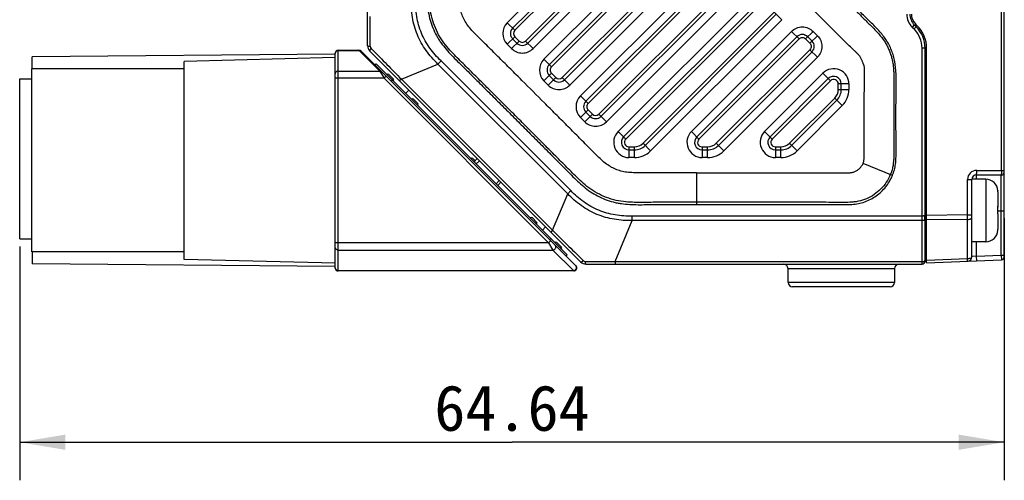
# Model space of a CAD drawing. Header units: millimetres. Extents: x -330 to -25, y 175 to 679.
# Tile 24 of 40: x -227 to -162, y 447 to 477. Entities that reach past the tile are written whole.
import ezdxf
from ezdxf.enums import TextEntityAlignment as Align

# ---------------------------------------------------------------- set-up
doc = ezdxf.new("R2010")
doc.units = ezdxf.units.MM
doc.header["$LTSCALE"] = 23.1
doc.layers.get('0').update_dxf_attribs({"linetype": 'CONTINUOUS'})
for name, color, linetype in [('09_ALL_ROUNDS', 7, 'CONTINUOUS'), ('20_ALL_FEATURES', 7, 'CONTINUOUS'), ('51__DRAFT_DIMS', 7, 'CONTINUOUS')]:
    doc.layers.add(name, color=color, linetype=linetype)
doc.styles.get("Standard").update_dxf_attribs({"font": 'simfang.ttf'})
doc.dimstyles.new('DIMSTYLE_8', dxfattribs={"dimtxt": 3, "dimasz": 3, "dimexe": 2.5, "dimexo": 0.5, "dimgap": 0.75, "dimtad": 1, "dimdsep": 46, "dimtxsty": 'STANDARD', "dimblk": '_FILLED', "dimblk1": '_FILLED', "dimblk2": '_FILLED', "dimcen": 0.09, "dimclrt": 3, "dimazin": 2, "dimtp": 0.3, "dimtm": 0.3, "dimtfac": 1, "dimtofl": 0, "dimtmove": 0, "dimatfit": 3, "dimldrblk": '_FILLED', "dimfxl": 1, "dimtolj": 1, "dimarcsym": 0})

# ---------------------------------------------------------------- blocks, each defined once
blk = doc.blocks.new('_FILLED')
at = {"color": 0, "linetype": 'ByBlock'}
blk.add_solid([(0, 0), (-1, 0.167), (-1, -0.167)], dxfattribs=at)
blk = doc.blocks.new('*D83')
at = {"layer": '51__DRAFT_DIMS', "color": 4}
for p, q in [((-161.891, 463.865), (-161.891, 446.662)), ((-226.53, 462.024), (-226.53, 446.662)), ((-226.53, 449.162), (-194.21, 449.162)), ((-161.891, 449.162), (-194.21, 449.162))]:
    blk.add_line(p, q, dxfattribs=at)
at = {"layer": '51__DRAFT_DIMS', "color": 4, "xscale": 3, "yscale": 3, "zscale": 3}
for p, rotation in [((-226.53, 449.162), 180.0000004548), ((-161.891, 449.162), 4.548e-07)]:
    blk.add_blockref('_FILLED', p, dxfattribs=dict(at, rotation=rotation))
at = {"layer": '51__DRAFT_DIMS', "color": 3}
blk.add_text('64.64', height=3, dxfattribs=at).set_placement((-194.21, 449.912), align=Align.CENTER)

msp = doc.modelspace()

# ---------------------------------------------------------------- linework, layer by layer
at = {"layer": '09_ALL_ROUNDS', "color": 7}
for p, q in [((-203.69076, 475.19572), (-203.69076, 509.85724)), ((-194.16783, 476.3551), (-178.44433, 492.08016)), ((-177.88362, 490.66093), (-193.17785, 475.36518)), ((-193.88497, 475.36516), (-194.16781, 475.64801)), ((-203.54431, 474.84217), (-189.70583, 461.00369)), ((-167.09076, 461.05809), (-167.09076, 475.02882)), ((-189.35228, 460.85724), (-167.29076, 460.85724)), ((-176.09076, 459.65724), (-176.09076, 460.55724)), ((-169.09076, 460.55724), (-169.09076, 459.65724)), ((-169.39076, 459.35724), (-175.79076, 459.35724))]:
    msp.add_line(p, q, dxfattribs=at)
at = {"layer": '09_ALL_ROUNDS', "color": 4}
for p, q in [((-194.0264, 476.21368), (-178.3029, 491.93875)), ((-178.02505, 490.80235), (-193.31928, 475.5066)), ((-194.0264, 476.21368), (-194.5214, 476.70863)), ((-194.52137, 475.29445), (-194.02639, 475.78943)), ((-193.74355, 475.50659), (-194.02639, 475.78943)), ((-194.23852, 475.01161), (-194.52137, 475.29445)), ((-194.23852, 475.01161), (-193.74355, 475.50659)), ((-192.82428, 475.01165), (-193.31928, 475.5066)), ((-203.45149, 475.01367), (-203.37053, 474.93124)), ((-167.29076, 460.85724), (-167.29076, 475.02882)), ((-201.46756, 472.99995), (-199.07125, 473.99253)), ((-199.07125, 473.99253), (-198.86479, 474.19899)), ((-190.55547, 465.47675), (-199.07125, 473.99253)), ((-190.34901, 465.68321), (-198.86479, 474.19899)), ((-201.46756, 472.99995), (-201.58483, 472.88268)), ((-201.46756, 472.99995), (-191.54806, 463.08044)), ((-191.54806, 463.08044), (-190.55547, 465.47675)), ((-190.55547, 465.47675), (-190.34901, 465.68321)), ((-187.42968, 461.02308), (-186.31283, 463.71939)), ((-167.29076, 464.01137), (-186.31283, 464.01137)), ((-186.31283, 463.71939), (-186.31283, 464.01137)), ((-167.29076, 463.71939), (-186.31283, 463.71939)), ((-191.54806, 463.08044), (-191.66532, 462.96317)), ((-189.63873, 461.19906), (-189.53435, 461.09653)), ((-187.42968, 461.02308), (-167.29076, 461.02308)), ((-187.42968, 461.02308), (-187.42968, 460.85724)), ((-169.09076, 460.55724), (-176.09076, 460.55724)), ((-169.09076, 459.65724), (-176.09076, 459.65724))]:
    msp.add_line(p, q, dxfattribs=at)
for centre, radius, start, end in [((-193.81426, 476.00156), 1, 135.0028497, 225), ((-193.81426, 476.00156), 0.3, 135.0028497, 225), ((-203.30172, 475.16053), 0.20976, 180.5149315, 224.4387986), ((-193.53142, 475.71872), 0.3, 225, 315.0028497), ((-193.53142, 475.71872), 1, 225, 315.0028497), ((-168.85451, 463.89206), 1.75421, 2.7026299, 4.843937), ((-168.78819, 463.89295), 1.68785, 355.080803, 355.7447519), ((-168.79296, 463.89326), 1.69263, 355.746185, 358.3661464), ((-168.81695, 463.8937), 1.71662, 358.3743358, 2.7070593), ((-189.38747, 461.24629), 0.20977, 225.5551735, 269.4845528)]:
    msp.add_arc(centre, radius, start, end, dxfattribs=at)
at = {"layer": '09_ALL_ROUNDS', "color": 7}
for centre, radius, start, end in [((-193.81426, 476.00156), 0.5, 135.0028497, 225), ((-174.9949, 475.39709), 0.5, 86.3916946, 93.0015047), ((-203.19076, 475.19572), 0.5, 180, 224.9981168), ((-193.53142, 475.71872), 0.5, 225, 315.0028497), ((-189.35228, 461.35724), 0.5, 225, 270), ((-167.29076, 461.05724), 0.2, 270, 360), ((-176.39076, 460.55724), 0.3, 0, 90), ((-168.79076, 460.55724), 0.3, 90, 180), ((-175.79076, 459.65724), 0.3, 180, 270), ((-169.39076, 459.65724), 0.3, 270, 360)]:
    msp.add_arc(centre, radius, start, end, dxfattribs=at)
at = {"layer": '09_ALL_ROUNDS', "color": 4}
for points, knots in [([(-199.07125, 473.99253), (-199.35517, 474.26626), (-199.88578, 474.85711), (-200.46619, 475.90001), (-200.79317, 477.04786), (-200.83589, 477.84086), (-200.82861, 478.23517)], [0, 0, 0, 0, 0.25003554, 0.5, 0.74996441, 1, 1, 1, 1]), ([(-198.86479, 474.19899), (-199.13772, 474.45654), (-199.63843, 475.02273), (-200.19527, 476.01223), (-200.50113, 477.10565), (-200.54763, 477.86006), (-200.53664, 478.23517)], [0, 0, 0, 0, 0.25004884, 0.50000032, 0.74995101, 1, 1, 1, 1]), ([(-203.51147, 475.15865), (-203.51282, 475.3213), (-203.51815, 475.97452), (-203.5243, 476.62774), (-203.52492, 477.11832)], [0, 0, 0, 0, 0.24899986, 1, 1, 1, 1]), ([(-203.69076, 475.19572), (-203.69076, 475.19006), (-203.66991, 475.17951), (-203.63677, 475.17202), (-203.57909, 475.16336), (-203.53593, 475.1601), (-203.51147, 475.15865)], [0, 0, 0, 0, 0.09123245, 0.29429794, 0.60533082, 1, 1, 1, 1]), ([(-203.54431, 474.84217), (-203.54946, 474.84732), (-203.5479, 474.8723), (-203.51819, 474.92959), (-203.48117, 474.97868), (-203.45147, 475.01365)], [0, 0, 0, 0, 0.10884177, 0.31424848, 1, 1, 1, 1]), ([(-203.37053, 474.93124), (-203.05533, 474.6103), (-202.42154, 473.96601), (-201.78814, 473.32133), (-201.46756, 472.99995)], [0, 0, 0, 0, 0.49773672, 1, 1, 1, 1]), ([(-186.31283, 463.71939), (-186.70715, 463.71219), (-187.50014, 463.75479), (-188.64799, 464.08181), (-189.69085, 464.66226), (-190.28179, 465.19278), (-190.55547, 465.47675)], [0, 0, 0, 0, 0.25003554, 0.5, 0.74996441, 1, 1, 1, 1]), ([(-186.31283, 464.01137), (-186.68794, 464.00049), (-187.44235, 464.0468), (-188.53578, 464.35273), (-189.52521, 464.90962), (-190.09155, 465.41019), (-190.34901, 465.68321)], [0, 0, 0, 0, 0.25004884, 0.50000032, 0.74995101, 1, 1, 1, 1]), ([(-167.18007, 464.01946), (-167.18856, 464.01812), (-167.22525, 464.01324), (-167.26233, 464.01133), (-167.29076, 464.01137)], [0, 0, 0, 0, 0.23206005, 1, 1, 1, 1]), ([(-167.18007, 463.72749), (-167.18856, 463.72615), (-167.22525, 463.72126), (-167.26233, 463.71936), (-167.29076, 463.71939)], [0, 0, 0, 0, 0.23206005, 1, 1, 1, 1]), ([(-167.10656, 464.04019), (-167.11604, 464.0349), (-167.14056, 464.02677), (-167.16557, 464.02176), (-167.18007, 464.01946)], [0, 0, 0, 0, 0.42511914, 1, 1, 1, 1]), ([(-167.10656, 463.74821), (-167.11604, 463.74292), (-167.14056, 463.7348), (-167.16557, 463.72978), (-167.18007, 463.72749)], [0, 0, 0, 0, 0.42511914, 1, 1, 1, 1]), ([(-167.10656, 464.04019), (-167.10418, 464.04148), (-167.0973, 464.0456), (-167.09076, 464.05301), (-167.09076, 464.05855)], [0, 0, 0, 0, 0.32874072, 1, 1, 1, 1]), ([(-167.10656, 463.74821), (-167.10418, 463.74957), (-167.09741, 463.75382), (-167.09076, 463.76112), (-167.09076, 463.76663)], [0, 0, 0, 0, 0.33239391, 1, 1, 1, 1]), ([(-191.54806, 463.08044), (-191.23036, 462.76354), (-190.59303, 462.1373), (-189.95605, 461.51073), (-189.63873, 461.19906)], [0, 0, 0, 0, 0.50220757, 1, 1, 1, 1]), ([(-189.70583, 461.00369), (-189.70069, 460.99854), (-189.6757, 461.0001), (-189.61841, 461.02981), (-189.56932, 461.06684), (-189.53435, 461.09654)], [0, 0, 0, 0, 0.10884188, 0.31424866, 1, 1, 1, 1]), ([(-189.35228, 460.85724), (-189.35795, 460.85724), (-189.36849, 460.87809), (-189.37598, 460.91123), (-189.38464, 460.96891), (-189.3879, 461.01207), (-189.38935, 461.03653)], [0, 0, 0, 0, 0.09123251, 0.29429799, 0.60533084, 1, 1, 1, 1]), ([(-189.38935, 461.03653), (-189.2267, 461.03518), (-188.57349, 461.02985), (-187.92026, 461.0237), (-187.42968, 461.02308)], [0, 0, 0, 0, 0.24899988, 1, 1, 1, 1]), ([(-167.29076, 461.02308), (-167.26721, 461.02308), (-167.22237, 461.02649), (-167.16212, 461.04186), (-167.11637, 461.06471), (-167.09605, 461.08884), (-167.09249, 461.10085)], [0, 0, 0, 0, 0.31697042, 0.60226851, 0.83140698, 1, 1, 1, 1])]:
    msp.add_open_spline(points, degree=3, knots=knots, dxfattribs=at)
msp.add_open_spline([(-167.09249, 461.10085), (-167.09137, 461.10462), (-167.09076, 461.10859), (-167.09076, 461.11252)], degree=3, dxfattribs=at)
at = {"layer": '20_ALL_FEATURES', "color": 7}
for p, q in [((-161.89076, 461.34304), (-161.89076, 517.36941)), ((-191.76367, 473.95093), (-178.44433, 487.2716)), ((-190.77368, 472.96102), (-177.88362, 485.85237)), ((-189.35951, 471.54677), (-178.44433, 482.46303)), ((-188.36952, 470.55686), (-177.88362, 481.0438)), ((-186.88718, 469.21078), (-177.78539, 478.31347)), ((-185.46793, 468.65017), (-176.85902, 477.25993)), ((-167.79787, 476.56435), (-167.67655, 476.44303)), ((-167.60583, 476.5137), (-167.72715, 476.63502)), ((-167.69076, 476.45724), (-167.69076, 476.59403)), ((-182.07909, 469.21078), (-175.50438, 475.78614)), ((-174.79746, 475.78636), (-174.51431, 475.5033)), ((-205.81731, 474.6436), (-225.71731, 474.46993)), ((-225.71731, 473.66993), (-225.71731, 474.46993)), ((-205.81731, 460.60805), (-205.81731, 474.70805)), ((-205.61731, 474.90805), (-204.25873, 474.90805)), ((-190.01731, 460.74948), (-204.11731, 474.84948)), ((-180.65984, 468.65017), (-174.51435, 474.79627)), ((-166.99076, 460.94433), (-166.99076, 475.02878)), ((-205.81731, 474.4295), (-215.72973, 474.16993)), ((-215.72973, 461.16993), (-215.72973, 474.16961)), ((-203.19625, 473.92842), (-203.12739, 474.00098)), ((-203.12739, 474.00098), (-190.58791, 461.4615)), ((-215.72973, 473.66993), (-225.72973, 473.66993)), ((-225.72973, 461.67009), (-225.72973, 473.66977)), ((-202.28991, 473.30492), (-202.00708, 473.02209)), ((-191.48081, 472.961), (-191.76365, 473.24384)), ((-226.52973, 473.02408), (-225.72973, 473.02408)), ((-226.52973, 462.52415), (-226.52973, 473.02401)), ((-202.13823, 472.8704), (-202.06875, 472.94234)), ((-177.271, 469.21078), (-173.44433, 473.03783)), ((-172.59076, 472.32568), (-172.59076, 472.6843)), ((-201.1939, 472.06749), (-200.97621, 472.27407)), ((-200.67448, 471.68949), (-200.39164, 471.40666)), ((-172.88362, 471.6186), (-175.85175, 468.65017)), ((-189.07665, 470.55684), (-189.35949, 470.83968)), ((-186.53361, 468.35724), (-186.17507, 468.35724)), ((-181.72552, 468.35724), (-181.36698, 468.35724)), ((-176.91743, 468.35724), (-176.5589, 468.35724)), ((-196.77448, 467.78949), (-196.63306, 467.64807)), ((-196.49164, 467.78949), (-196.70377, 467.57736)), ((-163.71422, 466.71448), (-162.09071, 466.71491)), ((-195.14814, 466.02173), (-194.936, 466.23386)), ((-164.0128, 461.35316), (-164.01414, 466.4144)), ((-163.11414, 466.42782), (-164.01385, 466.42759)), ((-162.31549, 465.67815), (-162.31549, 465.67737)), ((-162.31393, 465.60854), (-162.31367, 464.65798)), ((-162.31681, 464.6463), (-162.31703, 464.6598)), ((-162.31367, 464.64619), (-162.31366, 464.59795)), ((-162.31354, 464.15813), (-162.31327, 463.14753)), ((-192.87448, 463.88949), (-192.59164, 463.60666)), ((-192.21364, 463.08723), (-192.00707, 463.30492)), ((-162.31481, 463.07792), (-162.3148, 463.0787)), ((-226.52973, 462.52408), (-225.72973, 462.52408)), ((-191.66067, 462.53426), (-191.73145, 462.46589)), ((-191.25905, 462.27406), (-190.97621, 461.99122)), ((-163.11306, 462.32782), (-164.01306, 462.32759)), ((-215.72973, 461.66993), (-225.72973, 461.66993)), ((-225.71731, 461.66993), (-225.71731, 460.86993)), ((-167.09076, 461.95721), (-166.99076, 461.95459)), ((-205.81731, 460.91036), (-215.72973, 461.16993)), ((-190.66047, 461.39264), (-190.58791, 461.4615)), ((-166.99076, 460.94433), (-162.08266, 461.1432)), ((-205.81731, 460.69627), (-225.71731, 460.86993)), ((-190.15873, 460.40805), (-205.61731, 460.40805))]:
    msp.add_line(p, q, dxfattribs=at)
at = {"layer": '20_ALL_FEATURES', "color": 4}
for p, q in [((-162.08285, 467.01491), (-162.08285, 511.69806)), ((-178.7979, 492.4337), (-194.5214, 476.70863)), ((-192.82428, 475.01165), (-177.53005, 490.3074)), ((-178.7979, 487.62513), (-192.11721, 474.3045)), ((-191.62223, 473.80953), (-178.3029, 487.13018)), ((-178.02505, 485.99378), (-190.91511, 473.10243)), ((-177.53005, 485.49883), (-190.42011, 472.60748)), ((-189.71308, 471.90031), (-178.7979, 482.81657)), ((-189.21807, 471.40537), (-178.3029, 482.32161)), ((-178.02505, 481.18522), (-188.51095, 470.69827)), ((-177.53005, 480.69027), (-188.01595, 470.20332)), ((-187.24075, 469.56431), (-178.13896, 478.667)), ((-186.74574, 469.06937), (-177.64401, 478.172)), ((-177.00045, 477.40135), (-185.60936, 468.79159)), ((-176.50545, 476.9064), (-177.00045, 477.40135)), ((-176.50545, 476.9064), (-185.11436, 468.29664)), ((-167.79787, 476.56435), (-167.93929, 476.42293)), ((-167.93929, 476.42293), (-167.81797, 476.30161)), ((-167.81797, 476.30161), (-167.67655, 476.44303)), ((-182.43266, 469.56431), (-175.85795, 476.13968)), ((-175.36295, 475.64473), (-175.85795, 476.13968)), ((-174.44415, 476.14016), (-174.93886, 475.64489)), ((-174.16061, 475.85672), (-174.65572, 475.36185)), ((-174.44415, 476.14016), (-174.16061, 475.85672)), ((-181.93765, 469.06937), (-175.36295, 475.64473)), ((-174.93886, 475.6449), (-174.65572, 475.36185)), ((-205.61731, 460.40805), (-205.61731, 474.90805)), ((-205.61731, 474.88697), (-204.24607, 474.88697)), ((-204.25873, 474.90805), (-204.24607, 474.88697)), ((-204.24607, 474.88697), (-202.89607, 473.53697)), ((-174.65578, 474.93769), (-180.80127, 468.79159)), ((-174.16078, 474.44274), (-174.65578, 474.93769)), ((-167.09076, 475.02882), (-167.29076, 475.02882)), ((-192.11724, 474.30447), (-191.62224, 473.80952)), ((-174.16078, 474.44274), (-180.30627, 468.29664)), ((-205.61731, 473.53697), (-202.89607, 473.53697)), ((-202.89607, 473.53697), (-202.60873, 473.05805)), ((-202.84534, 473.45243), (-202.82127, 473.41212)), ((-202.79667, 473.3713), (-202.78449, 473.35091)), ((-202.76042, 473.31087), (-202.74867, 473.29124)), ((-202.46731, 473.19948), (-202.60873, 473.05805)), ((-191.62223, 473.38526), (-192.1172, 472.89029)), ((-191.33938, 473.10241), (-191.62223, 473.38526)), ((-177.62457, 469.56431), (-173.7979, 473.39137)), ((-173.3029, 472.89642), (-173.7979, 473.39137)), ((-202.60873, 473.05805), (-205.81731, 473.05805)), ((-202.60873, 473.05805), (-191.80873, 462.25805)), ((-192.11721, 472.8903), (-191.83441, 472.6075)), ((-191.83436, 472.60745), (-191.33939, 473.10242)), ((-190.91511, 473.10243), (-190.42011, 472.60748)), ((-177.12957, 469.06937), (-173.3029, 472.89642)), ((-172.79076, 472.32568), (-172.79076, 472.68431)), ((-172.09076, 472.6843), (-172.79076, 472.6843)), ((-172.09076, 472.6843), (-172.09076, 472.32568)), ((-189.71308, 471.90031), (-189.21808, 471.40536)), ((-172.79076, 472.32568), (-172.09076, 472.32568)), ((-173.02505, 471.76002), (-175.99318, 468.79159)), ((-172.53005, 471.26507), (-175.49818, 468.29664)), ((-172.53005, 471.26507), (-173.02505, 471.76002)), ((-189.21807, 470.9811), (-189.71304, 470.48613)), ((-189.4302, 470.20328), (-188.93522, 470.69826)), ((-188.93521, 470.69825), (-189.21807, 470.9811)), ((-188.51095, 470.69827), (-188.01595, 470.20332)), ((-189.4302, 470.20328), (-189.71304, 470.48613)), ((-187.24075, 469.56431), (-186.74575, 469.06936)), ((-182.43266, 469.56431), (-181.93766, 469.06936)), ((-177.62457, 469.56431), (-177.12957, 469.06936)), ((-185.60936, 468.79159), (-185.11436, 468.29664)), ((-180.80127, 468.79159), (-180.30627, 468.29664)), ((-175.99318, 468.79159), (-175.49818, 468.29664)), ((-186.53361, 468.55724), (-186.53361, 467.85724)), ((-186.5336, 468.55724), (-186.17507, 468.55724)), ((-186.17507, 467.85729), (-186.17507, 468.55724)), ((-181.72552, 468.55724), (-181.36698, 468.55724)), ((-181.72552, 468.55724), (-181.72552, 467.85724)), ((-181.36698, 467.85724), (-181.36698, 468.55724)), ((-176.91743, 468.55724), (-176.5589, 468.55724)), ((-176.91743, 468.55724), (-176.91743, 467.85724)), ((-176.5589, 467.85724), (-176.5589, 468.55724)), ((-196.34711, 467.64496), (-196.55924, 467.43283)), ((-186.17507, 467.85729), (-186.53361, 467.85724)), ((-181.36698, 467.85724), (-181.72552, 467.85724)), ((-176.5589, 467.85724), (-176.91743, 467.85724)), ((-169.23619, 466.67646), (-171.16695, 467.47331)), ((-182.09078, 466.85708), (-182.09079, 464.76718)), ((-163.71414, 466.42767), (-163.71422, 466.7145)), ((-163.70243, 467.01448), (-161.89076, 467.01491)), ((-162.09076, 461.44312), (-162.09071, 466.71493)), ((-195.25848, 466.13207), (-195.04634, 466.3442)), ((-164.30227, 466.41433), (-164.01414, 466.4144)), ((-164.30165, 464.08345), (-164.30227, 466.41433)), ((-163.11414, 466.42782), (-163.11306, 462.32844)), ((-167.09076, 464.14049), (-166.99076, 464.14049)), ((-162.31519, 464.36488), (-162.09076, 464.36494)), ((-167.09032, 464.09576), (-166.99076, 464.0946)), ((-164.30165, 464.08345), (-166.99076, 464.05565)), ((-164.30148, 463.7915), (-166.99076, 463.7637)), ((-164.30165, 464.08345), (-164.01352, 464.08353)), ((-164.3008, 461.21097), (-164.30148, 463.7915)), ((-191.80873, 462.25805), (-205.81731, 462.25805)), ((-191.80873, 462.25805), (-191.66731, 462.39948)), ((-191.80873, 462.25805), (-191.77349, 462.20035)), ((-191.80873, 462.25805), (-191.52138, 461.77914)), ((-163.71281, 461.37739), (-163.71306, 462.32767)), ((-205.61731, 461.77914), (-191.52138, 461.77914)), ((-191.73991, 462.14416), (-191.70799, 462.09018)), ((-190.17138, 460.42914), (-191.52138, 461.77914)), ((-167.09076, 462.01248), (-166.99076, 462.01131)), ((-190.67485, 461.40702), (-190.60243, 461.47602)), ((-164.3008, 461.21097), (-166.99076, 461.10198)), ((-163.71281, 461.37739), (-164.0128, 461.35316)), ((-164.01118, 461.3533), (-164.0128, 461.35316)), ((-163.71281, 461.37739), (-162.09076, 461.44312)), ((-163.70066, 461.07764), (-163.71281, 461.37739)), ((-162.09076, 461.44312), (-161.89076, 461.44312)), ((-162.09076, 461.44312), (-162.08266, 461.1432)), ((-205.61731, 460.42914), (-190.17138, 460.42914)), ((-190.15873, 460.40805), (-190.17138, 460.42914)), ((-190.1685, 460.42426), (-190.17138, 460.42914)), ((-190.16391, 460.4167), (-190.16601, 460.42013)), ((-190.16095, 460.41176), (-190.16223, 460.41393))]:
    msp.add_line(p, q, dxfattribs=at)
for points in [[(-202.89607, 473.53697), (-202.8875, 473.52352), (-202.87817, 473.5078), (-202.86809, 473.49036), (-202.85709, 473.47177), (-202.84534, 473.45243)], [(-162.09141, 466.65601), (-162.09126, 466.68868), (-162.09102, 466.70836), (-162.09071, 466.71493)], [(-190.15873, 460.40805), (-190.15884, 460.40828), (-190.15925, 460.40895), (-190.15996, 460.41011)]]:
    msp.add_lwpolyline(points, dxfattribs=at)
for centre, radius, start, end in [((-167.09076, 477.27146), 1.2, 180.0000006, 224.9999995), ((-169.09076, 475.02882), 1.8, 0, 45.0000001), ((-205.63637, 474.69538), 0.18094, 172.1198885, 179.9924732), ((-204.23027, 474.69559), 0.19203, 89.4547619, 94.721052), ((-191.4101, 473.5974), 1, 135.0000689, 224.9994972), ((-191.4101, 473.5974), 0.3, 134.9999994, 224.9999998), ((-173.09076, 472.6843), 1, 0, 135.0028497), ((-191.12725, 473.31455), 1, 224.9958029, 315.0028497), ((-191.12725, 473.31455), 0.3, 225.0028346, 315.002826), ((-173.09076, 472.6843), 0.3, 0.003309, 135.0035893), ((-189.00593, 471.19323), 1, 135.0028497, 225), ((-173.59076, 472.32568), 0.8, 315.0028523, 359.9999889), ((-173.59076, 472.32568), 1.5, 315.0028497, 360), ((-189.00593, 471.19323), 0.3, 134.9999997, 225), ((-188.72309, 470.91039), 0.3, 225.0028346, 315.002826), ((-188.72309, 470.91039), 1, 225, 315.0028497), ((-186.53361, 468.85724), 1, 135.0028497, 270), ((-181.72552, 468.85724), 1, 135.0028497, 270), ((-176.91743, 468.85724), 1, 135.0028497, 270), ((-186.53361, 468.85724), 0.3, 135.0004576, 270.0007369), ((-186.17507, 469.35724), 0.8, 270.0000021, 315.0028385), ((-181.72552, 468.85724), 0.3, 135.0004591, 270.000739), ((-181.36698, 469.35724), 0.8, 270.0000129, 315.0028385), ((-176.91743, 468.85724), 0.3, 135.0004594, 270.0007393), ((-176.5589, 469.35724), 0.8, 270.0000026, 315.0028385), ((-186.17507, 469.35724), 1.5, 270, 315.0028497), ((-181.36698, 469.35724), 1.5, 269.9999998, 315.0028497), ((-176.5589, 469.35724), 1.5, 270, 315.0028497), ((-163.70224, 466.41445), 0.60004, 90.0182328, 180.0120987), ((-195.9012, 463.91873), 31.59997, 359.7693025, 0.2986639), ((-205.63637, 460.62073), 0.18094, 180.0075277, 187.8801124), ((-190.19514, 460.64443), 0.21769, 308.3374056, 324.573917)]:
    msp.add_arc(centre, radius, start, end, dxfattribs=at)
at = {"layer": '20_ALL_FEATURES', "color": 7}
for centre, radius, start, end in [((-167.09076, 477.27146), 1, 180, 225), ((-167.09076, 477.27142), 0.9, 180, 225), ((-169.09076, 475.02882), 2, 0, 45), ((-169.09076, 475.02878), 2.1, 0, 45), ((-175.15081, 475.4326), 0.5, 45.0338818, 135.0028497), ((-174.86792, 475.14981), 0.5, 315.0028461, 44.9880319), ((-205.61731, 474.70805), 0.2, 90.0000005, 180.0000005), ((-204.25873, 474.70805), 0.2, 45.0000005, 90.0000005), ((-191.4101, 473.5974), 0.5, 135.0028497, 225), ((-202.36063, 473.23422), 0.1, 44.9999998, 134.9999998), ((-173.09076, 472.6843), 0.5, 0, 135.0028497), ((-202.07778, 472.95137), 0.1, 314.9999998, 44.9999998), ((-191.12725, 473.31455), 0.5, 225, 315.0028497), ((-173.59076, 472.32568), 1, 315.0028497, 360), ((-200.74519, 471.61878), 0.1, 44.9999998, 134.9999998), ((-200.46235, 471.33594), 0.1, 314.9999998, 44.9999998), ((-189.00593, 471.19323), 0.5, 135.0028497, 225), ((-188.72309, 470.91039), 0.5, 225, 315.0028497), ((-186.53361, 468.85724), 0.5, 135.0028497, 270.0000001), ((-186.17507, 469.35724), 1, 270, 315.0028497), ((-181.72552, 468.85724), 0.5, 135.0028497, 269.9999999), ((-181.36698, 469.35724), 1, 269.9999999, 315.0028497), ((-176.91743, 468.85724), 0.5, 135.0028497, 270), ((-176.5589, 469.35724), 1, 270, 315.0028497), ((-196.84519, 467.71878), 0.1, 44.9999998, 134.9999998), ((-163.71414, 466.41448), 0.3, 90.0151591, 180.0151428), ((-162.09076, 466.91491), 0.2, 270.0151591, 360), ((-163.11393, 465.62782), 0.8, 3.6066213, 90.0151591), ((-163.14424, 465.60834), 0.83031, 0.0134794, 5.1710008), ((-177.10873, 464.40597), 14.79388, 359.0471713, 0.930853), ((-192.94519, 463.81878), 0.1, 44.9999998, 134.9999998), ((-192.66235, 463.53594), 0.1, 314.9999998, 44.9999998), ((-163.11327, 463.12782), 0.8, 270.0151591, 356.4236968), ((-163.14359, 463.15954), 0.83031, 354.8593173, 0.0168387), ((-163.14394, 463.14729), 0.83066, 355.7034303, 0.0164667), ((-191.32976, 462.20335), 0.1, 44.9999998, 134.9999998), ((-191.04692, 461.92051), 0.1, 314.9999998, 44.9999998), ((-164.3128, 461.35308), 0.3, 272.3202758, 0.0151582), ((-162.09076, 461.34304), 0.2, 272.3202758, 360), ((-205.61731, 460.60805), 0.2, 180.0000005, 270.0000005), ((-190.15873, 460.60805), 0.2, 270.0000005, 45.0000005)]:
    msp.add_arc(centre, radius, start, end, dxfattribs=at)
at = {"layer": '20_ALL_FEATURES', "color": 4}
for points, knots in [([(-199.78092, 489.35724), (-199.78103, 488.62496), (-199.78146, 487.1604), (-199.78015, 485.32971), (-199.779, 483.86515), (-199.77866, 482.76673), (-199.77933, 481.66831), (-199.78117, 480.75297), (-199.78375, 480.02068), (-199.78604, 479.28846), (-199.79629, 478.55594), (-199.75962, 477.82431), (-199.69102, 477.27838), (-199.55128, 476.74567), (-199.35324, 476.23269), (-199.14982, 475.82166), (-198.95709, 475.51003), (-198.74414, 475.21187), (-198.4496, 474.86081), (-198.07292, 474.46098), (-197.68343, 474.07372), (-197.29281, 473.68766), (-196.9036, 473.30017), (-196.38404, 472.78414), (-195.73542, 472.13826), (-194.95757, 471.36272), (-194.18045, 470.58643), (-193.40398, 469.8095), (-192.62821, 469.03188), (-191.8531, 468.25359), (-191.20774, 467.60446), (-190.69164, 467.08496), (-190.30615, 466.69378), (-189.91443, 466.30871), (-189.50679, 465.9404), (-189.07222, 465.60286), (-188.59644, 465.32548), (-188.09359, 465.10297), (-187.65899, 464.95648), (-187.30232, 464.87256), (-186.94089, 464.81246), (-186.48442, 464.77205), (-185.93524, 464.75757), (-185.38602, 464.76277), (-184.83684, 464.76775), (-184.10455, 464.76891), (-183.1892, 464.76889), (-182.45693, 464.76745), (-182.09079, 464.76718)], [0, 0, 0, 0, 0.0625007, 0.12500139, 0.15625174, 0.18750209, 0.21875244, 0.25000278, 0.26562797, 0.28125314, 0.31250251, 0.32812725, 0.34375068, 0.35937231, 0.37499694, 0.39062007, 0.39843388, 0.40624808, 0.42187292, 0.43749825, 0.45312346, 0.4687487, 0.48437385, 0.49999903, 0.53124938, 0.56249973, 0.59375008, 0.62500043, 0.65625077, 0.68750112, 0.71875149, 0.73437664, 0.75000178, 0.76562722, 0.78125205, 0.79687604, 0.81249777, 0.82812234, 0.84374557, 0.85155971, 0.8593735, 0.87499854, 0.89062362, 0.90624898, 0.92187408, 0.93749933, 0.96874965, 1, 1, 1, 1]), ([(-182.09074, 464.91526), (-182.43855, 464.91552), (-183.13342, 464.91631), (-184.00134, 464.9177), (-184.69402, 464.9154), (-185.21578, 464.91372), (-185.7501, 464.90613), (-186.31262, 464.91232), (-186.91449, 464.95181), (-187.54868, 465.06717), (-188.17472, 465.29148), (-188.76808, 465.57965), (-189.2864, 465.94533), (-189.73334, 466.34143), (-190.13679, 466.73304), (-190.51245, 467.11516), (-190.88159, 467.48557), (-191.37065, 467.97864), (-191.98373, 468.59431), (-192.7195, 469.33317), (-193.45579, 470.07089), (-194.19277, 470.80806), (-194.93037, 471.54469), (-195.66864, 472.28056), (-196.28399, 472.89365), (-196.77715, 473.38323), (-197.14672, 473.75087), (-197.51938, 474.12026), (-197.90394, 474.50059), (-198.29932, 474.91458), (-198.69465, 475.37716), (-199.04324, 475.91408), (-199.31348, 476.51429), (-199.51735, 477.1422), (-199.60883, 477.77145), (-199.63904, 478.36269), (-199.64316, 478.91701), (-199.63766, 479.44947), (-199.63539, 480.14601), (-199.63198, 481.01404), (-199.63122, 482.05559), (-199.63052, 483.098), (-199.63116, 484.14061), (-199.63235, 485.53153), (-199.63326, 487.27045), (-199.63318, 488.66165), (-199.63307, 489.35724)], [0, 0, 0, 0, 0.0298853, 0.05970661, 0.0745748, 0.08940305, 0.10453819, 0.12048963, 0.13772984, 0.15631846, 0.17565542, 0.19469432, 0.21282618, 0.22995114, 0.2459719, 0.26113134, 0.27599224, 0.29090451, 0.32080396, 0.35064805, 0.38049893, 0.4103612, 0.44021361, 0.47006904, 0.49992618, 0.51485073, 0.5297784, 0.54471693, 0.55993667, 0.57624962, 0.59389917, 0.61214813, 0.63103013, 0.65031806, 0.66866968, 0.68547043, 0.70116844, 0.71629172, 0.73122515, 0.76101766, 0.79087676, 0.82071926, 0.8505851, 0.88046243, 0.94023229, 1, 1, 1, 1]), ([(-182.09078, 466.85887), (-182.43839, 466.85915), (-183.13443, 466.86065), (-184.18025, 466.86118), (-185.05001, 466.85813), (-185.73346, 466.85022), (-186.2144, 466.85507), (-186.65456, 466.88128), (-187.05224, 466.95547), (-187.41294, 467.08651), (-187.76485, 467.25173), (-188.10298, 467.4906), (-188.43488, 467.78971), (-188.78052, 468.12559), (-189.25961, 468.6107), (-189.87067, 469.22663), (-190.60709, 469.96723), (-191.34394, 470.70639), (-192.3274, 471.69159), (-193.31179, 472.67572), (-194.29752, 473.65836), (-195.03728, 474.39503), (-195.6542, 475.00825), (-196.14595, 475.49562), (-196.50323, 475.84919), (-196.8294, 476.18987), (-197.11696, 476.5178), (-197.33831, 476.86094), (-197.49433, 477.21675), (-197.61729, 477.58543), (-197.6748, 477.99376), (-197.69595, 478.44473), (-197.69919, 478.93405), (-197.69391, 479.44475), (-197.69224, 479.96478), (-197.69029, 480.48741), (-197.6881, 481.18406), (-197.68747, 482.05446), (-197.68657, 483.44615), (-197.68849, 485.18515), (-197.68949, 487.27134), (-197.68943, 488.66193), (-197.68932, 489.35724)], [0, 0, 0, 0, 0.03272794, 0.06553398, 0.0984669, 0.11461814, 0.12988471, 0.14374741, 0.15609105, 0.16780786, 0.17979377, 0.19258763, 0.20660571, 0.22183446, 0.23796224, 0.2707975, 0.30352416, 0.33629671, 0.36906424, 0.43458871, 0.46735267, 0.50011101, 0.5328833, 0.54925026, 0.56529831, 0.58020436, 0.59366132, 0.60630156, 0.61846098, 0.63016561, 0.64277228, 0.65712416, 0.67266741, 0.68883469, 0.70521153, 0.72162965, 0.73804187, 0.77080325, 0.80358016, 0.86907248, 0.93453494, 1, 1, 1, 1]), ([(-171.16695, 467.47331), (-171.15497, 467.50186), (-171.13485, 467.56058), (-171.11113, 467.65044), (-171.09505, 467.74219), (-171.09097, 467.83515), (-171.08934, 467.92803), (-171.08847, 468.05194), (-171.08845, 468.20681), (-171.08851, 468.39267), (-171.08859, 468.64047), (-171.08873, 468.95023), (-171.08887, 469.32194), (-171.0889, 469.81755), (-171.08846, 470.43706), (-171.08682, 471.05657), (-171.08448, 471.55217), (-171.08216, 471.92387), (-171.07919, 472.29557), (-171.07554, 472.66726), (-171.07186, 472.97699), (-171.06863, 473.22477), (-171.06623, 473.37963), (-171.06497, 473.50353), (-171.06502, 473.59646), (-171.06693, 473.68939), (-171.07217, 473.78219), (-171.08487, 473.859), (-171.10459, 473.91792), (-171.12459, 473.95994), (-171.14638, 474.00099), (-171.17004, 474.05834), (-171.1941, 474.13203), (-171.23277, 474.21661), (-171.27281, 474.30063), (-171.29683, 474.39092), (-171.34414, 474.47193), (-171.40332, 474.54361), (-171.46681, 474.61149), (-171.53208, 474.67764), (-171.62041, 474.76453), (-171.73187, 474.87206), (-171.90966, 475.04468), (-172.13146, 475.26091), (-172.39682, 475.52119), (-172.66156, 475.78212), (-172.92575, 476.04359), (-173.27748, 476.39276), (-173.71636, 476.83), (-174.24347, 477.35423), (-174.68249, 477.79132), (-175.03774, 478.13695), (-175.29422, 478.40608), (-175.49359, 478.64375), (-175.63516, 478.8474), (-175.75991, 479.0618), (-175.88781, 479.34452), (-176.00804, 479.69729), (-176.06995, 480.06508), (-176.09384, 480.43621), (-176.09802, 480.80797), (-176.09458, 481.17965), (-176.09396, 481.55136), (-176.09223, 482.04697), (-176.09109, 482.66648), (-176.09015, 483.40989), (-176.08978, 484.15331), (-176.08977, 485.14453), (-176.09036, 486.38355), (-176.09131, 487.87038), (-176.09098, 488.8616), (-176.09095, 489.35721)], [0, 0, 0, 0, 0.00390508, 0.00781091, 0.01171609, 0.01562234, 0.01952853, 0.02343491, 0.03124759, 0.03906029, 0.04687298, 0.06249837, 0.07812376, 0.09374915, 0.12499993, 0.15625071, 0.1718761, 0.18750148, 0.20312687, 0.21875226, 0.23437765, 0.24219034, 0.25000304, 0.25390937, 0.25781585, 0.26172191, 0.26562958, 0.26953538, 0.27149127, 0.27344449, 0.27539784, 0.2773498, 0.28125818, 0.28516371, 0.28906916, 0.29297499, 0.29687547, 0.30078024, 0.30468637, 0.30859267, 0.31249901, 0.3203117, 0.3281244, 0.34374978, 0.35937517, 0.37500056, 0.39062594, 0.40625133, 0.43750211, 0.46875289, 0.50000365, 0.51562903, 0.53125332, 0.54687608, 0.55468994, 0.56250366, 0.57812558, 0.59374616, 0.60936563, 0.62499118, 0.64061606, 0.6562414, 0.67186682, 0.6874922, 0.71874298, 0.74999376, 0.78124454, 0.81249532, 0.87499688, 0.93749844, 1, 1, 1, 1]), ([(-174.14927, 489.35724), (-174.14927, 488.85431), (-174.14926, 487.84934), (-174.149, 486.59334), (-174.14881, 485.58893), (-174.14874, 484.83467), (-174.14877, 484.07879), (-174.14896, 483.3206), (-174.14927, 482.68702), (-174.14962, 482.17846), (-174.14995, 481.79557), (-174.15032, 481.41155), (-174.15071, 481.0908), (-174.15099, 480.83451), (-174.15137, 480.65086), (-174.15043, 480.49129), (-174.14758, 480.36478), (-174.1357, 480.26277), (-174.11374, 480.16925), (-174.08516, 480.07433), (-174.04515, 479.98145), (-173.99737, 479.89553), (-173.92149, 479.77835), (-173.76445, 479.61687), (-173.53956, 479.39372), (-173.27956, 479.13469), (-173.01642, 478.87198), (-172.66815, 478.52367), (-172.23685, 478.09173), (-171.72449, 477.57904), (-171.21933, 477.07596), (-170.80039, 476.66085), (-170.43232, 476.30151), (-170.1034, 475.94614), (-169.81165, 475.58337), (-169.6096, 475.23827), (-169.48359, 474.97226), (-169.37352, 474.69992), (-169.28146, 474.4193), (-169.2152, 474.12635), (-169.17647, 473.82786), (-169.15502, 473.54313), (-169.14454, 473.29299), (-169.14106, 473.08212), (-169.14261, 472.83946), (-169.14479, 472.54694), (-169.1473, 472.07416), (-169.14945, 471.47434), (-169.15041, 470.74822), (-169.14997, 470.01898), (-169.1486, 469.41265), (-169.14686, 468.93154), (-169.14552, 468.57579), (-169.14353, 468.27881), (-169.14331, 468.02671), (-169.15014, 467.80116), (-169.16696, 467.54101), (-169.20354, 467.26338), (-169.27395, 466.99086), (-169.33842, 466.81767), (-169.37327, 466.73266)], [0, 0, 0, 0, 0.0615615, 0.12301269, 0.15374056, 0.18450657, 0.21533822, 0.24626363, 0.27731219, 0.29289191, 0.30851351, 0.32418071, 0.33989719, 0.34777507, 0.35555159, 0.36237692, 0.36730948, 0.37103245, 0.37492257, 0.3790526, 0.38315262, 0.38727155, 0.39107868, 0.40020317, 0.41469991, 0.42992773, 0.44510512, 0.46022028, 0.49021657, 0.51982196, 0.54894186, 0.57748197, 0.59201777, 0.61189208, 0.63675504, 0.64878013, 0.66075629, 0.67275614, 0.68471655, 0.69686641, 0.70945997, 0.72152349, 0.7318089, 0.74010098, 0.74733564, 0.76151228, 0.77590787, 0.80520713, 0.83493386, 0.86478807, 0.89446971, 0.90915204, 0.9236787, 0.93801515, 0.94550501, 0.95453581, 0.96563017, 0.97740867, 0.98875323, 1, 1, 1, 1]), ([(-169.23619, 466.67646), (-169.18698, 466.79651), (-169.09864, 467.04182), (-169.02642, 467.42547), (-168.99898, 467.81276), (-168.99386, 468.19846), (-168.99763, 468.58283), (-168.99915, 469.09428), (-169.00135, 469.73354), (-169.00218, 470.50065), (-169.00161, 471.26775), (-168.99958, 471.90689), (-168.997, 472.41827), (-168.99439, 472.80219), (-168.99099, 473.18712), (-169.01206, 473.70158), (-169.06805, 474.21839), (-169.21958, 474.71403), (-169.36542, 475.07412), (-169.53883, 475.42238), (-169.7538, 475.7468), (-169.99895, 476.04711), (-170.25775, 476.33394), (-170.53039, 476.60581), (-170.89616, 476.96399), (-171.34947, 477.41465), (-171.89239, 477.95654), (-172.43444, 478.49945), (-172.88645, 478.95163), (-173.2032, 479.26793), (-173.38462, 479.44822), (-173.52056, 479.58339), (-173.65502, 479.71824), (-173.76622, 479.82866), (-173.84214, 479.92596), (-173.90456, 480.02922), (-173.9648, 480.1686), (-174.00256, 480.34915), (-174.00228, 480.5363), (-174.00279, 480.72636), (-174.0028, 480.98196), (-174.00224, 481.30155), (-174.0019, 481.68516), (-174.00155, 482.06877), (-174.00118, 482.58025), (-174.00084, 483.2196), (-174.00063, 483.98681), (-174.00058, 484.75402), (-174.00065, 485.52123), (-174.00083, 486.54417), (-174.0011, 487.82284), (-174.00112, 488.84578), (-174.00111, 489.35724)], [0, 0, 0, 0, 0.01584554, 0.03173111, 0.04750212, 0.06321286, 0.07883142, 0.09444591, 0.12567466, 0.15690301, 0.18813081, 0.21935783, 0.23496114, 0.25058369, 0.26624998, 0.2819557, 0.31349455, 0.32932232, 0.34509683, 0.36091124, 0.37674814, 0.39250891, 0.40822011, 0.42390966, 0.43952083, 0.47074421, 0.50197171, 0.53320281, 0.56443722, 0.58005561, 0.58787091, 0.59567417, 0.60346524, 0.61113679, 0.61478279, 0.61850573, 0.62584869, 0.63321567, 0.64084959, 0.64864372, 0.65644389, 0.67206027, 0.68767666, 0.70329304, 0.7189094, 0.75014207, 0.78137467, 0.81260719, 0.84383958, 0.87507184, 0.93753597, 1, 1, 1, 1]), ([(-175.85795, 476.13968), (-175.76667, 476.23223), (-175.54293, 476.37988), (-175.15116, 476.45933), (-174.75933, 476.38015), (-174.5355, 476.23265), (-174.44415, 476.14016)], [0, 0, 0, 0, 0.24997866, 0.50000001, 0.75002133, 1, 1, 1, 1]), ([(-174.16061, 475.85672), (-174.06808, 475.76539), (-173.92048, 475.54156), (-173.84119, 475.14969), (-173.92057, 474.75784), (-174.06822, 474.53405), (-174.16078, 474.44274)], [0, 0, 0, 0, 0.24997868, 0.49999996, 0.75002136, 1, 1, 1, 1]), ([(-175.36295, 475.64472), (-175.30922, 475.6992), (-175.15095, 475.76611), (-174.99263, 475.69933), (-174.93885, 475.6449)], [0, 0, 0, 0, 0.49999998, 1, 1, 1, 1]), ([(-174.65572, 475.36185), (-174.62774, 475.33469), (-174.58362, 475.26728), (-174.56017, 475.14964), (-174.58394, 475.03247), (-174.62726, 474.96426), (-174.65578, 474.93769)], [0, 0, 0, 0, 0.24995323, 0.50016196, 0.75017523, 1, 1, 1, 1]), ([(-205.7173, 474.8613), (-205.74326, 474.84694), (-205.78913, 474.80644), (-205.81158, 474.74931), (-205.81557, 474.7204)], [0, 0, 0, 0, 0.50409118, 1, 1, 1, 1]), ([(-204.10465, 474.83682), (-204.12055, 474.85272), (-204.15959, 474.87861), (-204.20547, 474.88739), (-204.22844, 474.88761)], [0, 0, 0, 0, 0.49464783, 1, 1, 1, 1]), ([(-205.61731, 473.53697), (-205.64328, 473.53697), (-205.69546, 473.52714), (-205.7619, 473.48483), (-205.80673, 473.42116), (-205.81731, 473.37036), (-205.81731, 473.3454)], [0, 0, 0, 0, 0.25495409, 0.5070348, 0.7549951, 1, 1, 1, 1]), ([(-202.75465, 473.48682), (-202.77253, 473.5047), (-202.8176, 473.53297), (-202.87022, 473.5391), (-202.89607, 473.53697)], [0, 0, 0, 0, 0.49358972, 1, 1, 1, 1]), ([(-182.09078, 466.85708), (-181.57484, 466.8572), (-180.54344, 466.85736), (-178.99835, 466.85709), (-177.71286, 466.85714), (-176.6862, 466.85736), (-175.91584, 466.85749), (-175.14324, 466.8575), (-174.49734, 466.85735), (-173.97841, 466.85709), (-173.58714, 466.85682), (-173.19422, 466.85645), (-172.86568, 466.85605), (-172.60192, 466.8557), (-172.40671, 466.85533), (-172.22752, 466.85529), (-172.08126, 466.8566), (-171.96938, 466.86228), (-171.87665, 466.8794), (-171.7861, 466.90345), (-171.66472, 466.94749), (-171.52338, 467.02695), (-171.32544, 467.19031), (-171.21633, 467.35571), (-171.16696, 467.47331)], [0, 0, 0, 0, 0.13852041, 0.27691186, 0.4148249, 0.48365085, 0.55254954, 0.62164995, 0.69108106, 0.72596093, 0.76097184, 0.79612992, 0.83145128, 0.84917823, 0.86694543, 0.88386221, 0.89728107, 0.90622873, 0.91388515, 0.92254725, 0.93136203, 0.94849483, 0.96575741, 1, 1, 1, 1]), ([(-169.37317, 466.73261), (-169.51601, 466.38414), (-169.84006, 465.89804), (-170.42203, 465.41151), (-170.92316, 465.13979), (-171.37787, 464.98824), (-171.75464, 464.93474), (-172.02342, 464.91686), (-172.26036, 464.9097), (-172.52928, 464.90993), (-172.97291, 464.91261), (-173.60566, 464.91427), (-174.36928, 464.91575), (-175.13774, 464.91626), (-176.1681, 464.91621), (-177.45809, 464.91524), (-179.00487, 464.91491), (-180.54887, 464.9156), (-181.57693, 464.91543), (-182.09074, 464.91523)], [0, 0, 0, 0, 0.08396343, 0.12610375, 0.16832455, 0.21032896, 0.23214985, 0.25300243, 0.27036533, 0.28498997, 0.3129523, 0.36927499, 0.42605765, 0.48319954, 0.54059987, 0.65577246, 0.77079726, 0.88544867, 1, 1, 1, 1]), ([(-163.71422, 466.71448), (-163.7136, 466.71448), (-163.71259, 466.71708), (-163.7117, 466.72095), (-163.71059, 466.7284), (-163.70904, 466.74315), (-163.70733, 466.76827), (-163.70564, 466.80504), (-163.70424, 466.84994), (-163.7028, 466.92064), (-163.70242, 466.97622), (-163.70243, 467.01448)], [0, 0, 0, 0, 0.00618049, 0.02106349, 0.04510885, 0.07824589, 0.17072286, 0.29479165, 0.44590418, 0.61840219, 1, 1, 1, 1]), ([(-162.08285, 467.01491), (-162.08284, 466.9766), (-162.08309, 466.92099), (-162.08406, 466.85025), (-162.08499, 466.80536), (-162.08613, 466.76864), (-162.08723, 466.7435), (-162.08832, 466.72885), (-162.08895, 466.72129), (-162.08973, 466.71772), (-162.09016, 466.71491), (-162.09071, 466.71491)], [0, 0, 0, 0, 0.38263526, 0.55530737, 0.70661763, 0.83075205, 0.92301868, 0.95606876, 0.97997107, 0.99455074, 1, 1, 1, 1]), ([(-182.09079, 464.76718), (-181.52484, 464.7674), (-180.39295, 464.76755), (-178.97807, 464.76685), (-177.84616, 464.76713), (-176.99723, 464.76759), (-176.14832, 464.76813), (-175.29942, 464.76827), (-174.45055, 464.76794), (-173.60168, 464.76589), (-172.89414, 464.76519), (-172.327, 464.75885), (-171.89966, 464.77227), (-171.471, 464.81736), (-171.05478, 464.93596), (-170.65889, 465.10932), (-170.28945, 465.33382), (-169.95593, 465.6094), (-169.56777, 466.03404), (-169.34495, 466.41113), (-169.23624, 466.67648)], [0, 0, 0, 0, 0.12450924, 0.2490202, 0.31127676, 0.3735328, 0.4357873, 0.49804042, 0.56029212, 0.62254232, 0.68479161, 0.71595915, 0.74730351, 0.77884663, 0.81049765, 0.84208136, 0.87368832, 0.90529442, 0.93691276, 1, 1, 1, 1]), ([(-162.09076, 464.36494), (-162.06524, 464.36503), (-162.02816, 464.36523), (-161.98111, 464.36527), (-161.95098, 464.36556), (-161.92702, 464.36597), (-161.90738, 464.36709), (-161.89864, 464.36584), (-161.89076, 464.36629), (-161.89076, 464.36495)], [0, 0, 0, 0, 0.38233453, 0.55512927, 0.70645765, 0.83064824, 0.92305331, 0.97987666, 1, 1, 1, 1]), ([(-164.30148, 463.7915), (-164.26425, 463.79218), (-164.20997, 463.7974), (-164.14154, 463.81483), (-164.07395, 463.83951), (-164.01347, 463.88407), (-164.01348, 463.92579)], [0, 0, 0, 0, 0.33359518, 0.4871425, 0.62621814, 1, 1, 1, 1]), ([(-205.61731, 461.77914), (-205.64328, 461.77914), (-205.69546, 461.78897), (-205.7619, 461.83128), (-205.80673, 461.89495), (-205.81731, 461.94575), (-205.81731, 461.97071)], [0, 0, 0, 0, 0.25495409, 0.5070348, 0.7549951, 1, 1, 1, 1]), ([(-191.52138, 461.77914), (-191.48402, 461.78223), (-191.40948, 461.811), (-191.34801, 461.88859), (-191.32812, 461.96203), (-191.32902, 462.03522), (-191.35501, 462.08718), (-191.37996, 462.11213)], [0, 0, 0, 0, 0.25337485, 0.51018903, 0.63731875, 0.76151182, 1, 1, 1, 1]), ([(-164.0128, 461.35316), (-164.0128, 461.33404), (-164.03453, 461.29008), (-164.10154, 461.24805), (-164.19332, 461.21899), (-164.26353, 461.21167), (-164.3008, 461.21097)], [0, 0, 0, 0, 0.16655944, 0.38961983, 0.67521829, 1, 1, 1, 1]), ([(-164.30065, 461.05333), (-164.29969, 461.05336), (-164.30003, 461.05894), (-164.29874, 461.0653), (-164.29889, 461.07959), (-164.29862, 461.0974), (-164.29886, 461.12043), (-164.29942, 461.15869), (-164.30019, 461.18939), (-164.3008, 461.21097)], [0, 0, 0, 0, 0.01839124, 0.07017012, 0.154915, 0.27124423, 0.41694071, 0.58959172, 1, 1, 1, 1]), ([(-205.7173, 460.45481), (-205.74326, 460.46917), (-205.78913, 460.50966), (-205.81158, 460.5668), (-205.81557, 460.5957)], [0, 0, 0, 0, 0.50409118, 1, 1, 1, 1]), ([(-190.17138, 460.42914), (-190.14146, 460.43161), (-190.10146, 460.44461), (-190.06816, 460.46732), (-190.06011, 460.47368)], [0, 0, 0, 0, 0.7454029, 1, 1, 1, 1]), ([(-189.97923, 460.63129), (-189.97857, 460.65545), (-189.98646, 460.70401), (-190.01327, 460.74544), (-190.02996, 460.76213)], [0, 0, 0, 0, 0.50602452, 1, 1, 1, 1]), ([(-190.01776, 460.51824), (-190.01184, 460.52658), (-189.99097, 460.56091), (-189.98005, 460.6014), (-189.97923, 460.63129)], [0, 0, 0, 0, 0.25479198, 1, 1, 1, 1])]:
    msp.add_open_spline(points, degree=3, knots=knots, dxfattribs=at)
for points in [[(-205.61731, 474.88697), (-205.65172, 474.88697), (-205.68719, 474.87796), (-205.7173, 474.8613)], [(-205.61731, 460.42914), (-205.65172, 460.42914), (-205.68719, 460.43814), (-205.7173, 460.45481)]]:
    msp.add_open_spline(points, degree=3, dxfattribs=at)
at = {"layer": '20_ALL_FEATURES', "color": 7}
for points in [[(-162.3173, 465.68318), (-162.3162, 465.68179), (-162.31562, 465.67993), (-162.31551, 465.67815)], [(-162.3148, 463.0787), (-162.3148, 463.08093), (-162.31544, 463.08325), (-162.31662, 463.08514)]]:
    msp.add_open_spline(points, degree=3, dxfattribs=at)
for points, knots in [([(-162.31703, 464.6598), (-162.31617, 464.65957), (-162.31504, 464.65927), (-162.31367, 464.65839), (-162.31367, 464.65798)], [0, 0, 0, 0, 0.68334736, 1, 1, 1, 1]), ([(-162.31354, 464.15813), (-162.31354, 464.15854), (-162.3149, 464.15942), (-162.31604, 464.15972), (-162.3169, 464.15995)], [0, 0, 0, 0, 0.31665264, 1, 1, 1, 1])]:
    msp.add_open_spline(points, degree=3, knots=knots, dxfattribs=at)

# ---------------------------------------------------------------- dimensions: what is measured, and where the dimension line sits
at = {"layer": '51__DRAFT_DIMS', "color": 4}
dim = msp.add_linear_dim(base=(-161.8908, 449.16244), p1=(-226.52973, 462.52408), p2=(-161.8908, 464.36495), angle=0.0000005, dimstyle='DIMSTYLE_8', dxfattribs=at)
dim.commit()
dim.dimension.update_dxf_attribs({"geometry": '*D83', "text_midpoint": (-194.22198, 449.16244), "dimtype": 160})

doc.saveas('drawing.dxf')
